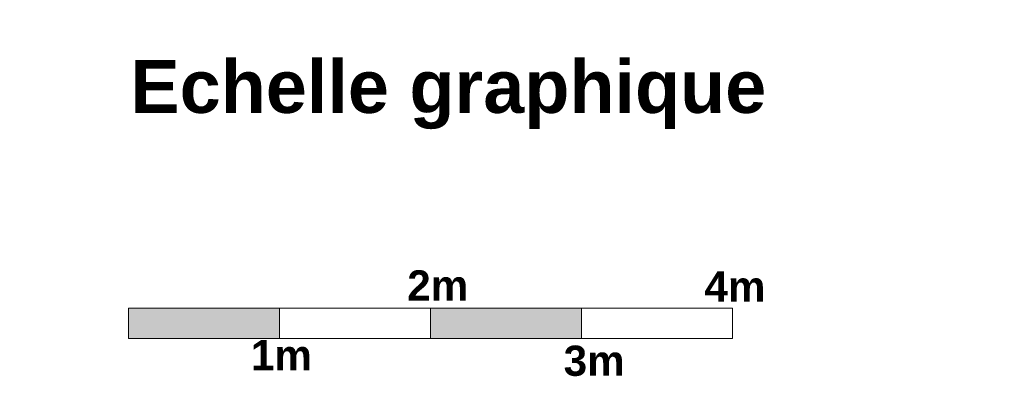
# Model space of a CAD drawing. Extents: x -45086 to 279774, y -60645 to -24658.
# Tile 29 of 35: x 13012 to 19533, y -54966 to -52602. Entities that reach past the tile are written whole.
import ezdxf

# ---------------------------------------------------------------- set-up
doc = ezdxf.new("R2010")
doc.units = 0
doc.header["$LTSCALE"] = 0.1
doc.header["$MEASUREMENT"] = 0
doc.layers.get('0').update_dxf_attribs({"lineweight": 9})
doc.styles.get("Standard").update_dxf_attribs({"font": 'txt', "bigfont": 'BIGFONT.SHX'})
doc.styles.add('STYLE_GENERE_6', font='arialbd.ttf')

# ---------------------------------------------------------------- blocks, each defined once
blk = doc.blocks.new('A$C6BFA3A4C')
h = blk.add_hatch(color=252)
h.dxf.hatch_style = 1
h.paths.add_polyline_path([(0, 200), (0, 0), (1000, 0), (1000, 200)])
h.paths.add_polyline_path([(3000, 0), (3000, 200), (2000, 200), (2000, 0)])
for p, q in [((0, 200), (4000, 200)), ((0, 0), (0, 200)), ((1000, 0), (1000, 200)), ((2000, 0), (2000, 200)), ((3000, 0), (3000, 200)), ((4000, 200), (4000, 0)), ((0, 0), (4000, 0))]:
    blk.add_line(p, q)
at = {"char_height": 200, "attachment_point": 1, "style": 'STYLE_GENERE_6'}
for s, insert in [('2m', (1845.5, 450.7)), ('4m', (3814, 443.3)), ('1m', (809.9, -11.5)), ('3m', (2881.2, -48.2))]:
    blk.add_mtext_dynamic_manual_height_columns(s, width=929.333, gutter_width=1, heights=[0], dxfattribs=dict(at, insert=insert))

msp = doc.modelspace()

# ---------------------------------------------------------------- block references
msp.add_blockref('A$C6BFA3A4C', (13733.731, -54713.939))

# ---------------------------------------------------------------- texts
at = {"color": 0, "insert": (12988.084, -53099.131), "char_height": 350, "width": 5673.12394, "attachment_point": 4}
msp.add_mtext('\\pi757.69;{\\fArial|b1|i0|c0|p34;Echelle graphique}', dxfattribs=at)

doc.saveas('drawing.dxf')
